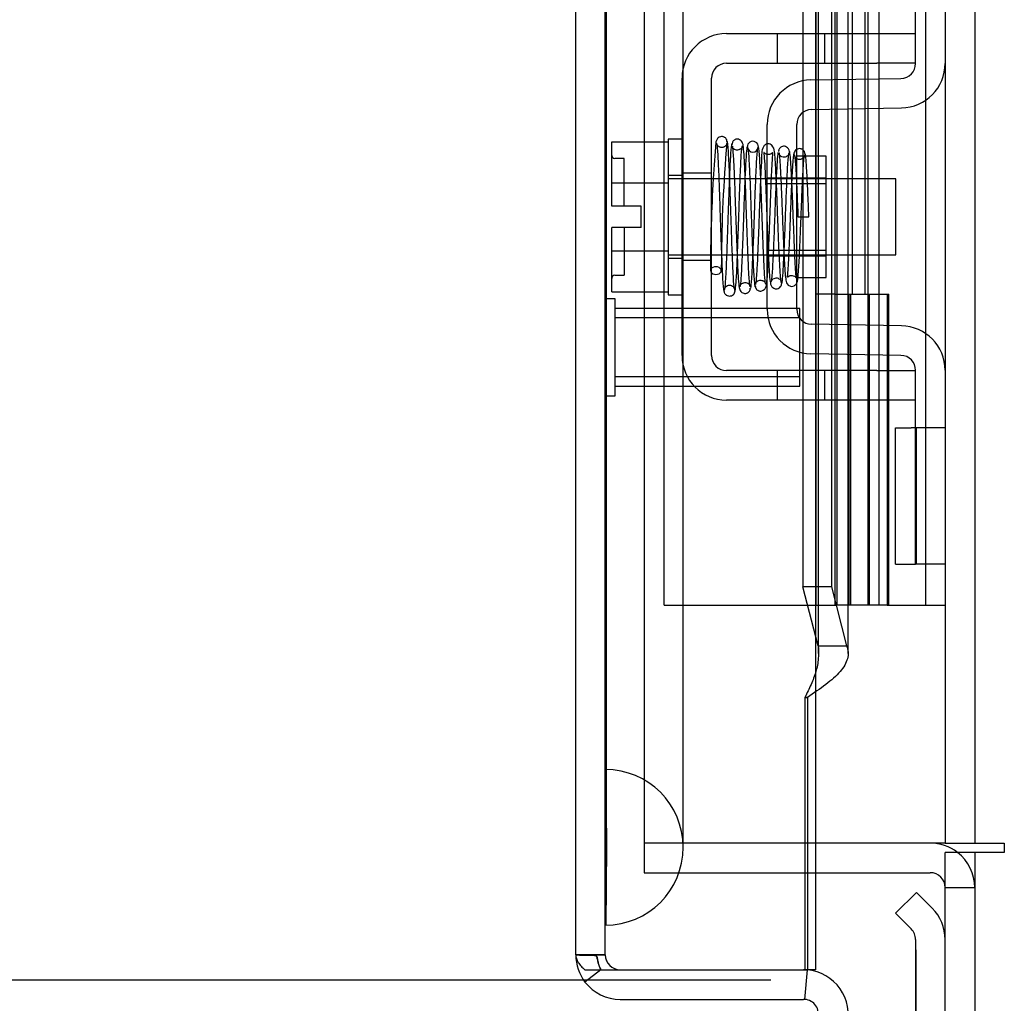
# Model space of a CAD drawing. Header units: inches. Extents: x 1 to 299, y -2 to 199.
# Tile 50 of 65: x 133.37 to 136.53, y 68.94 to 72.1. Entities that reach past the tile are written whole.
import ezdxf
from ezdxf.enums import TextEntityAlignment as Align
from ezdxf.lldxf.tags import DXFTag

# ---------------------------------------------------------------- set-up
doc = ezdxf.new("R2010")
doc.units = ezdxf.units.IN
doc.header["$MEASUREMENT"] = 0
for name, color, linetype in [('COM42667', 7, 'Continuous'), ('COM42780', 7, 'Continuous'), ('COM53955-3', 7, 'Continuous'), ('COM54746-60', 7, 'Continuous'), ('COM70220', 7, 'Continuous'), ('COM71176-1', 7, 'Continuous'), ('COM71180-3', 7, 'Continuous'), ('Default', 7, 'Continuous'), ('SCC19011', 7, 'Continuous'), ('SPR20265', 7, 'Continuous'), ('STD26258', 7, 'Continuous'), ('WAF25035', 7, 'Continuous')]:
    doc.layers.add(name, color=color, linetype=linetype)
doc.styles.add('SEACAD_Times_New_Roman', font='times.ttf')
tags = doc.linetypes.add('HIDDEN2', pattern=[0.1875, 0.125, -0.0625]).pattern_tags.tags
tags[6:7] = [DXFTag(74, 4), DXFTag(75, 0), DXFTag(340, '0'), DXFTag(46, 0.0), DXFTag(50, 0.0), DXFTag(44, 0.0), DXFTag(45, 0.0)]
tags[4:5] = [DXFTag(74, 4), DXFTag(75, 0), DXFTag(340, '0'), DXFTag(46, 0.0), DXFTag(50, 0.0), DXFTag(44, 0.0), DXFTag(45, 0.0)]
doc.dimstyles.new('HAMMOND_(STH_-_300x200)', dxfattribs={"dimtxt": 1.5, "dimasz": 1.875, "dimexe": 0.75, "dimexo": 0.75, "dimgap": 0.375, "dimtad": 0, "dimtih": 1, "dimtoh": 1, "dimzin": 0, "dimdsep": 46, "dimtxsty": 'SEACAD_Times_New_Roman', "dimblk1": '_SE_FILLED', "dimblk2": '_SE_FILLED', "dimsah": 1, "dimcen": 0.75, "dimadec": 0, "dimazin": 0, "dimtfac": 0.8, "dimtofl": 0, "dimtmove": 1, "dimatfit": 3, "dimfxl": 1, "dimtolj": 1, "dimtzin": 0, "dimarcsym": 0})

# ---------------------------------------------------------------- blocks, each defined once
blk = doc.blocks.new('SE4')
at = {"layer": 'COM42667', "color": 7, "linetype": 'Continuous'}
for p, q in [((135.6383, 72.0509), (136.1208, 72.0509)), ((136.1208, 72.0509), (136.2458, 72.0509)), ((135.6383, 71.9559), (136.1208, 71.9559)), ((136.2458, 71.9559), (136.1208, 71.9559)), ((135.4953, 71.0164), (135.4953, 71.9079)), ((135.5903, 71.0164), (135.5903, 71.9079)), ((136.1208, 70.9684), (135.6383, 70.9684)), ((136.1208, 70.9684), (136.2458, 70.9684)), ((136.1208, 70.8734), (135.6383, 70.8734)), ((136.2458, 70.8734), (136.1208, 70.8734))]:
    blk.add_line(p, q, dxfattribs=at)
at = {"layer": 'COM42667', "color": 7, "linetype": 'HIDDEN2'}
for p, q in [((135.8013, 72.0509), (135.8013, 71.9559)), ((135.9538, 71.9559), (135.9538, 72.0509)), ((135.5903, 71.6027), (135.4953, 71.6027)), ((135.5903, 71.3217), (135.4953, 71.3217)), ((135.8013, 70.9684), (135.8013, 70.8734)), ((135.9538, 70.8734), (135.9538, 70.9684)), ((135.8708, 70.8744), (135.8708, 70.8734)), ((135.8708, 70.8744), (136.0326, 70.8744)), ((135.92, 70.8744), (135.92, 70.8734)), ((136.0326, 70.8744), (136.0326, 70.8734)), ((136.0326, 70.8744), (136.0609, 70.8744)), ((136.0609, 70.8744), (136.0609, 70.8734)), ((136.0609, 70.8744), (136.1208, 70.8744)), ((136.1208, 70.8744), (136.1208, 70.8734))]:
    blk.add_line(p, q, dxfattribs=at)
at = {"layer": 'COM42667', "color": 7, "linetype": 'Continuous'}
for centre, radius, start, end in [((135.6383, 71.9079), 0.143, 90, 180), ((135.6383, 71.9079), 0.048, 90, 180), ((135.6383, 71.0164), 0.143, 180, 270), ((135.6383, 71.0164), 0.048, 180, 270)]:
    blk.add_arc(centre, radius, start, end, dxfattribs=at)
at = {"layer": 'COM42780', "color": 7, "linetype": 'Continuous'}
for p, q in [((136.2458, 71.9552), (136.2458, 72.3274)), ((135.9093, 71.9021), (136.1986, 71.9072)), ((135.9109, 71.8071), (136.2003, 71.8122)), ((135.7688, 71.1652), (135.7688, 71.7591)), ((135.8638, 71.1652), (135.8638, 71.7591)), ((135.9588, 71.6572), (135.8888, 71.6572)), ((135.9588, 71.2672), (135.9588, 71.6572)), ((135.8638, 71.2672), (135.9588, 71.2672)), ((136.2003, 71.1121), (135.9109, 71.1172)), ((136.1986, 71.0172), (135.9093, 71.0222)), ((136.2458, 70.5969), (136.2458, 70.9692)), ((136.1813, 70.3469), (136.1813, 70.7839)), ((136.1813, 70.7839), (136.2317, 70.7839)), ((136.2458, 70.7839), (136.2317, 70.7839)), ((136.2458, 70.3469), (136.2458, 70.5969)), ((136.1813, 70.3469), (136.2317, 70.3469)), ((136.2317, 70.3469), (136.2458, 70.3469)), ((136.3408, 70.3469), (136.2458, 70.3469)), ((136.2485, 69.2919), (136.1813, 69.2248)), ((136.2485, 69.2919), (136.2989, 69.2415)), ((136.1813, 69.2248), (136.2317, 69.1744)), ((136.2458, 69.1404), (136.2458, 68.2422))]:
    blk.add_line(p, q, dxfattribs=at)
at = {"layer": 'COM42780', "color": 7, "linetype": 'HIDDEN2'}
for p, q in [((135.8888, 71.6572), (135.8638, 71.6572)), ((135.7688, 71.5872), (135.9588, 71.5872)), ((135.9588, 71.5687), (135.7688, 71.5687)), ((135.7688, 71.3557), (135.9588, 71.3557)), ((135.7688, 71.3372), (135.9588, 71.3372)), ((136.3408, 70.7839), (136.2458, 70.7839)), ((136.2485, 70.3469), (136.2485, 70.7839)), ((136.2468, 70.6521), (136.2458, 70.6521)), ((136.2468, 70.6521), (136.2468, 70.6018)), ((136.2468, 70.6219), (136.2458, 70.6219)), ((136.2468, 70.5428), (136.2458, 70.5428)), ((136.2468, 70.537), (136.2458, 70.537)), ((136.2468, 70.5122), (136.2458, 70.5122)), ((136.2468, 70.4786), (136.2458, 70.4786)), ((136.2468, 69.1069), (136.2458, 69.1069)), ((136.2468, 69.1069), (136.2468, 69.0471)), ((136.2468, 69.0471), (136.2458, 69.0471)), ((136.2468, 69.0471), (136.2468, 69.0188)), ((136.2468, 69.0188), (136.2458, 69.0188)), ((136.2468, 69.0188), (136.2468, 68.8569))]:
    blk.add_line(p, q, dxfattribs=at)
at = {"layer": 'COM42780', "color": 7, "linetype": 'Continuous'}
for centre, radius, start, end in [((136.1978, 71.9552), 0.048, 271, 0), ((136.1978, 71.9552), 0.143, 271, 0), ((135.9118, 71.7591), 0.143, 91, 180), ((135.9118, 71.7591), 0.048, 91, 180), ((135.9118, 71.1652), 0.143, 180, 269), ((135.9118, 71.1652), 0.048, 180, 269), ((136.1978, 70.9692), 0.143, 0, 89), ((136.1978, 70.9692), 0.048, 0, 89), ((136.1978, 69.1404), 0.143, 0, 45), ((136.1978, 69.1404), 0.048, 0, 45)]:
    blk.add_arc(centre, radius, start, end, dxfattribs=at)
at = {"layer": 'COM53955-3', "color": 7, "linetype": 'HIDDEN2'}
for p, q in [((135.2488, 69.0912), (135.2488, 131.3372)), ((135.9238, 130.8552), (135.9238, 69.3552)), ((135.9339, 70.0594), (135.9339, 102.6512)), ((135.8833, 72.0509), (135.8833, 71.9559)), ((135.9751, 72.0509), (135.9751, 71.9559)), ((136.0289, 71.9559), (136.0289, 72.0509)), ((135.8833, 71.8993), (135.8833, 71.7978)), ((135.9751, 71.9033), (135.9751, 71.8083)), ((136.0289, 71.8092), (136.0289, 71.9042)), ((135.8833, 71.6779), (135.8833, 71.2672)), ((135.9751, 71.5842), (135.9751, 71.3402)), ((136.0289, 71.3402), (136.0289, 71.5842)), ((135.8833, 71.1265), (135.8833, 71.0251)), ((135.9751, 71.1161), (135.9751, 71.0211)), ((136.0289, 71.0201), (136.0289, 71.1151)), ((135.8833, 70.9684), (135.8833, 70.8734)), ((135.9751, 70.9684), (135.9751, 70.8734)), ((136.0289, 70.8734), (136.0289, 70.9684)), ((135.1538, 69.0912), (135.2488, 69.0912)), ((135.2488, 69.091), (135.1538, 69.091)), ((135.2968, 69.0434), (135.2968, 69.0432))]:
    blk.add_line(p, q, dxfattribs=at)
at = {"layer": 'COM53955-3', "color": 7, "linetype": 'Continuous'}
for p, q in [((135.1538, 69.0912), (135.1538, 103.4128)), ((135.8833, 99.5224), (135.8833, 72.0509)), ((135.9751, 99.5224), (135.9751, 72.0509)), ((136.0289, 72.0509), (136.0289, 99.5224)), ((135.8833, 71.9559), (135.8833, 71.8993)), ((135.9751, 71.9559), (135.9751, 71.9033)), ((136.0289, 71.9042), (136.0289, 71.9559)), ((135.8833, 71.7978), (135.8833, 71.6779)), ((135.9751, 71.8083), (135.9751, 71.5842)), ((136.0289, 71.5842), (136.0289, 71.8092)), ((135.9751, 71.3402), (135.9751, 71.1161)), ((136.0289, 71.1151), (136.0289, 71.3402)), ((135.8833, 71.2672), (135.8833, 71.1265)), ((135.8833, 71.0251), (135.8833, 70.9684)), ((135.9751, 71.0211), (135.9751, 70.9684)), ((136.0289, 70.9684), (136.0289, 71.0201)), ((135.8833, 70.8734), (135.8833, 70.2732)), ((135.9751, 70.8734), (135.9751, 70.2732)), ((136.0289, 70.0594), (136.0289, 70.8734)), ((135.9751, 70.2732), (135.8833, 70.2732)), ((135.9322, 70.0843), (135.8833, 70.2732)), ((135.9751, 70.2732), (136.024, 70.0843)), ((135.9322, 70.0843), (136.024, 70.0843)), ((135.8899, 69.9182), (135.8979, 69.9182)), ((135.8899, 69.9182), (135.8899, 69.0432)), ((135.8979, 69.9182), (135.8979, 69.0432)), ((135.9238, 69.3552), (135.9238, 69.0432)), ((135.1538, 69.091), (135.1538, 69.0912)), ((135.1538, 69.091), (135.1538, 69.0908)), ((135.1538, 69.091), (135.1538, 69.091)), ((135.1834, 69.0432), (135.2968, 69.0432)), ((135.2342, 69.0431), (135.1834, 69.004)), ((135.2342, 69.0431), (135.2968, 69.0431)), ((135.2968, 69.0432), (135.2968, 69.0431)), ((135.2968, 69.0432), (135.8859, 69.0432)), ((135.2968, 69.0432), (135.8859, 69.0432)), ((135.8859, 69.0432), (135.8899, 69.0432)), ((135.8899, 69.0432), (135.8979, 69.0432)), ((135.89, 68.948), (135.8982, 69.0426)), ((135.9238, 69.0432), (135.8979, 69.0432)), ((135.2968, 68.9482), (135.8859, 68.9482))]:
    blk.add_line(p, q, dxfattribs=at)
for centre, radius, start, end in [((135.2968, 69.0912), 0.143, 180, 180.0762), ((135.2968, 69.0912), 0.143, 180.1558, 217.5652), ((135.8859, 68.9002), 0.143, 85.0354, 90), ((135.8859, 68.9002), 0.143, 345, 85.0354), ((135.2968, 69.0912), 0.143, 217.5652, 270), ((135.8859, 68.9002), 0.048, 85.0354, 90), ((135.8859, 68.9002), 0.048, 345, 85.0354)]:
    blk.add_arc(centre, radius, start, end, dxfattribs=at)
at = {"layer": 'COM53955-3', "color": 7, "linetype": 'HIDDEN2'}
for centre, start, end in [((135.2968, 69.0912), 180, 180.2269), ((135.2968, 69.0914), 180.2269, 270), ((135.2968, 69.0912), 180.2269, 270)]:
    blk.add_arc(centre, 0.048, start, end, dxfattribs=at)
at = {"layer": 'COM53955-3', "color": 7, "linetype": 'Continuous'}
for points, knots in [([(135.9322, 70.0843), (135.934, 70.0704), (135.9343, 70.0566), (135.9319, 70.0289), (135.9292, 70.0151), (135.9211, 69.9874), (135.9158, 69.9736), (135.9037, 69.9459), (135.8969, 69.9321), (135.8899, 69.9182)], [0, 0, 0, 0, 0.25, 0.25, 0.5, 0.5, 0.75, 0.75, 1, 1, 1, 1]), ([(136.024, 70.0843), (136.0294, 70.0704), (136.0303, 70.0566), (136.023, 70.0289), (136.0148, 70.0151), (135.9909, 69.9874), (135.9751, 69.9736), (135.939, 69.9459), (135.9186, 69.9321), (135.8979, 69.9182)], [0, 0, 0, 0, 0.25, 0.25, 0.5, 0.5, 0.75, 0.75, 1, 1, 1, 1]), ([(135.1538, 69.091), (135.1538, 69.083), (135.1564, 69.075), (135.164, 69.0631), (135.1671, 69.0591), (135.1744, 69.0512), (135.1787, 69.0472), (135.1834, 69.0432)], [0, 0, 0, 0, 0.5, 0.5, 0.75, 0.75, 1, 1, 1, 1])]:
    blk.add_open_spline(points, degree=3, knots=knots, dxfattribs=at)
at = {"layer": 'COM53955-3', "color": 7, "linetype": 'HIDDEN2'}
for points, knots in [([(135.2342, 69.0432), (135.2308, 69.0505), (135.2282, 69.0579), (135.2252, 69.0691), (135.2244, 69.0729), (135.2233, 69.0786), (135.2229, 69.0805), (135.2222, 69.0833), (135.2219, 69.0842), (135.2211, 69.0861), (135.2206, 69.087), (135.2187, 69.0885), (135.2175, 69.089), (135.2148, 69.0896), (135.2134, 69.0898), (135.2093, 69.0903), (135.2066, 69.0904), (135.1982, 69.0907), (135.1927, 69.0907), (135.176, 69.0909), (135.1649, 69.0909), (135.1538, 69.091)], [0, 0, 0, 0, 0.25, 0.25, 0.375, 0.375, 0.4375, 0.4375, 0.46875, 0.46875, 0.5, 0.5, 0.53125, 0.53125, 0.5625, 0.5625, 0.625, 0.625, 0.75, 0.75, 1, 1, 1, 1]), ([(135.1538, 69.0908), (135.1616, 69.0908), (135.1694, 69.0907), (135.1772, 69.0907), (135.1853, 69.0906), (135.1934, 69.0906), (135.2015, 69.0903), (135.2039, 69.0903), (135.2063, 69.0902), (135.2087, 69.0901), (135.2103, 69.0899), (135.212, 69.0898), (135.2137, 69.0896), (135.215, 69.0894), (135.2164, 69.0892), (135.2176, 69.0887), (135.2183, 69.0884), (135.219, 69.0881), (135.2195, 69.0877), (135.2201, 69.0873), (135.2205, 69.0868), (135.2208, 69.0862), (135.2221, 69.0844), (135.2225, 69.0822), (135.2229, 69.0801), (135.2238, 69.0761), (135.2245, 69.072), (135.2255, 69.068), (135.2265, 69.0638), (135.2277, 69.0596), (135.2292, 69.0554), (135.2306, 69.0513), (135.2323, 69.0471), (135.2342, 69.0431)], [0, 0, 0, 0, 0.177165, 0.177165, 0.177165, 0.361608, 0.361608, 0.361608, 0.415508, 0.415508, 0.415508, 0.453914, 0.453914, 0.453914, 0.48497, 0.48497, 0.48497, 0.503403, 0.503403, 0.503403, 0.521794, 0.521794, 0.521794, 0.589718, 0.589718, 0.589718, 0.722354, 0.722354, 0.722354, 0.860771, 0.860771, 0.860771, 1, 1, 1, 1])]:
    blk.add_open_spline(points, degree=3, knots=knots, dxfattribs=at)
at = {"layer": 'COM54746-60', "color": 7, "linetype": 'HIDDEN2'}
for p, q in [((135.9928, 130.2232), (135.9928, 70.2142)), ((136.0928, 70.2142), (136.0928, 130.2232)), ((135.4381, 70.2142), (135.4381, 130.2142)), ((135.9258, 70.2142), (135.9258, 130.2142)), ((135.9878, 70.2142), (135.9878, 130.2142)), ((136.2788, 70.2142), (136.2788, 130.2142)), ((136.0428, 71.2142), (136.0428, 72.2142)), ((136.0842, 71.2142), (136.0842, 72.2142)), ((136.1292, 71.2142), (136.1292, 72.2142)), ((135.9878, 71.2142), (135.9258, 71.2142)), ((135.9878, 71.2142), (136.0428, 71.2142)), ((136.0321, 70.2142), (136.0321, 71.2142)), ((136.0321, 71.2142), (136.1598, 71.2142)), ((136.0378, 70.2142), (136.0378, 71.2142)), ((136.0978, 70.2142), (136.0978, 71.2142)), ((136.1292, 70.2142), (136.1292, 71.2142)), ((136.1546, 71.2142), (136.1598, 71.2142)), ((136.1546, 71.2142), (136.1546, 70.2142)), ((136.1598, 70.2142), (136.1598, 71.2142)), ((136.1598, 70.2142), (136.1598, 71.2142)), ((135.4381, 70.2142), (135.9628, 70.2142)), ((135.9628, 70.2142), (135.9878, 70.2142)), ((135.9878, 70.2142), (135.9928, 70.2142)), ((136.0321, 70.2142), (135.9928, 70.2142)), ((136.1546, 70.2142), (136.0321, 70.2142)), ((136.1546, 70.2142), (136.2788, 70.2142)), ((136.2788, 70.2142), (136.3408, 70.2142))]:
    blk.add_line(p, q, dxfattribs=at)
at = {"layer": 'COM70220', "color": 7, "linetype": 'HIDDEN2'}
for p, q in [((135.2498, 69.6867), (135.2498, 130.7417)), ((135.2508, 69.6867), (135.2508, 130.7417)), ((135.2528, 69.6867), (135.2528, 130.7417)), ((135.4988, 69.6867), (135.4988, 130.7417)), ((135.2498, 69.1877), (135.2498, 69.6867)), ((135.2498, 69.6857), (135.2508, 69.6857)), ((135.2508, 69.1877), (135.2508, 69.6867)), ((135.2508, 69.6857), (135.2528, 69.4367)), ((135.2528, 69.4367), (135.2528, 69.6867)), ((135.4988, 69.4367), (135.4988, 69.6867)), ((135.2528, 69.4367), (135.2508, 69.1877)), ((135.2508, 69.1877), (135.2498, 69.1877))]:
    blk.add_line(p, q, dxfattribs=at)
for start, end in [(0, 90), (270, 0)]:
    blk.add_arc((135.2488, 69.4367), 0.25, start, end, dxfattribs=at)
at = {"layer": 'COM71176-1', "color": 7, "linetype": 'HIDDEN2'}
for p, q in [((135.3738, 130.7602), (135.3738, 69.4502)), ((136.4358, 130.7602), (136.4358, 69.4502)), ((135.8979, 69.4502), (135.3738, 69.4502))]:
    blk.add_line(p, q, dxfattribs=at)
at = {"layer": 'COM71176-1', "color": 7, "linetype": 'Continuous'}
for p, q in [((136.3408, 130.7602), (136.3408, 69.4502)), ((136.2758, 69.4502), (135.8979, 69.4502)), ((136.3408, 69.4502), (136.2758, 69.4502)), ((136.3408, 69.4502), (136.5008, 69.4502)), ((136.5008, 69.4502), (136.5308, 69.4502)), ((136.5308, 69.4502), (136.5308, 69.4202)), ((136.5308, 69.4202), (136.4358, 69.4202)), ((136.4358, 69.4202), (136.4358, 62.1702))]:
    blk.add_line(p, q, dxfattribs=at)
at = {"layer": 'COM71180-3', "color": 7, "linetype": 'HIDDEN2'}
for p, q in [((135.3738, 69.4502), (135.3738, 69.3552)), ((135.3738, 69.3552), (135.8979, 69.3552)), ((136.3408, 69.3072), (136.4358, 69.3072))]:
    blk.add_line(p, q, dxfattribs=at)
at = {"layer": 'COM71180-3', "color": 7, "linetype": 'Continuous'}
for p, q in [((136.3408, 62.2182), (136.3408, 69.4202)), ((136.4358, 69.4202), (136.3408, 69.4202)), ((135.8979, 69.3552), (136.2928, 69.3552))]:
    blk.add_line(p, q, dxfattribs=at)
for radius, start in [(0.143, 52.2051), (0.048, 0)]:
    blk.add_arc((136.2928, 69.3072), radius, start, 90, dxfattribs=at)
at = {"layer": 'COM71180-3', "color": 7, "linetype": 'HIDDEN2'}
blk.add_arc((136.2928, 69.3072), 0.143, 0, 52.2051, dxfattribs=at)
at = {"layer": 'SCC19011', "color": 7, "linetype": 'Continuous'}
for p, q in [((135.2693, 71.7032), (135.4503, 71.7032)), ((135.2693, 71.5711), (135.2693, 71.7032)), ((135.2693, 71.5711), (135.4503, 71.5711)), ((135.2693, 71.4962), (135.2693, 71.5711)), ((135.6135, 71.5842), (135.5903, 71.5842)), ((135.6633, 71.5842), (135.6485, 71.5842)), ((135.7131, 71.5842), (135.6983, 71.5842)), ((135.763, 71.5842), (135.7482, 71.5842)), ((136.1823, 71.5842), (135.9588, 71.5842)), ((136.1823, 71.3402), (136.1823, 71.5842)), ((135.3643, 71.4962), (135.2693, 71.4962)), ((135.3643, 71.4282), (135.3643, 71.4962)), ((135.2693, 71.3533), (135.2693, 71.4282)), ((135.3643, 71.4282), (135.2693, 71.4282)), ((135.2693, 71.3533), (135.4503, 71.3533)), ((135.2693, 71.2212), (135.2693, 71.3533)), ((135.5903, 71.3402), (135.6221, 71.3402)), ((135.6571, 71.3402), (135.6723, 71.3402)), ((135.7073, 71.3402), (135.7224, 71.3402)), ((135.7574, 71.3402), (135.7688, 71.3402)), ((135.9588, 71.3402), (136.1823, 71.3402)), ((135.2693, 71.2212), (135.4503, 71.2212))]:
    blk.add_line(p, q, dxfattribs=at)
at = {"layer": 'SCC19011', "color": 7, "linetype": 'HIDDEN2'}
for p, q in [((135.3093, 71.6497), (135.2793, 71.6497)), ((135.3093, 71.4962), (135.3093, 71.6497)), ((135.5903, 71.5842), (135.4503, 71.5842)), ((135.6485, 71.5842), (135.6135, 71.5842)), ((135.6983, 71.5842), (135.6633, 71.5842)), ((135.7482, 71.5842), (135.7131, 71.5842)), ((135.9588, 71.5842), (135.763, 71.5842)), ((135.3093, 71.4282), (135.3093, 71.2747)), ((135.4503, 71.3402), (135.5903, 71.3402)), ((135.6221, 71.3402), (135.6571, 71.3402)), ((135.6723, 71.3402), (135.7073, 71.3402)), ((135.7224, 71.3402), (135.7574, 71.3402)), ((135.7688, 71.3402), (135.9588, 71.3402)), ((135.2793, 71.2747), (135.3093, 71.2747))]:
    blk.add_line(p, q, dxfattribs=at)
for centre, start, end in [((135.2793, 71.6597), 180, 270), ((135.2793, 71.2647), 90, 180)]:
    blk.add_arc(centre, 0.01, start, end, dxfattribs=at)
at = {"layer": 'SPR20265', "color": 7, "linetype": 'Continuous'}
blk.add_line((135.8678, 71.4622), (135.9028, 71.4622), dxfattribs=at)
for centre, radius, start, end in [((140.5402, 71.2846), 4.9537, 175.1676, 176.5222), ((135.7227, 71.6868), 0.0181, 0.2962, 180.6354), ((140.5126, 71.2857), 4.8911, 179.5941, 179.9583)]:
    blk.add_arc(centre, radius, start, end, dxfattribs=at)
at = {"layer": 'SPR20265', "color": 7, "linetype": 'HIDDEN2'}
for centre, radius, start, end in [((140.5126, 71.2857), 4.8911, 175.1447, 179.5941), ((135.7227, 71.6868), 0.0169, 179.7153, 359.2764), ((140.5402, 71.2846), 4.9537, 176.5222, 179.9373)]:
    blk.add_arc(centre, radius, start, end, dxfattribs=at)
for start_param, end_param in [(5.616239, 6.283185), (0, 0.666946)]:
    blk.add_ellipse((135.604, 71.2896), major_axis=(-0.0175, 0), ratio=0.707107, start_param=start_param, end_param=end_param, dxfattribs=at)
at = {"layer": 'SPR20265', "color": 7, "linetype": 'Continuous'}
blk.add_ellipse((135.604, 71.2896), major_axis=(-0.0175, 0), ratio=0.707107, start_param=0.666946, end_param=5.616239, dxfattribs=at)
for points, knots in [([(135.6398, 71.7044), (135.6397, 71.7047), (135.6397, 71.7058), (135.6392, 71.708), (135.6382, 71.7107), (135.6366, 71.7134), (135.6344, 71.7158), (135.6317, 71.7178), (135.6286, 71.7193), (135.624, 71.7204), (135.618, 71.7198), (135.6107, 71.7159), (135.6049, 71.7078), (135.604, 71.7018), (135.6036, 71.6981)], [0.0247586, 0.0247586, 0.0247586, 0.0247586, 0.0394799, 0.0780267, 0.1170502, 0.1577954, 0.2011902, 0.2478129, 0.2979655, 0.3517973, 0.4729948, 0.6248981, 0.8034762, 1, 1, 1, 1]), ([(135.6055, 71.6989), (135.606, 71.6991), (135.6075, 71.6967), (135.61, 71.6659), (135.6125, 71.6117), (135.6146, 71.5565), (135.6162, 71.5095), (135.6179, 71.4595), (135.6196, 71.4085), (135.6213, 71.3589), (135.6231, 71.3136), (135.6249, 71.2746), (135.6267, 71.2449), (135.6286, 71.2264), (135.6298, 71.2243), (135.6304, 71.2235)], [0.041658, 0.041658, 0.041658, 0.041658, 0.1062331, 0.2177365, 0.3345116, 0.3951575, 0.4571173, 0.5204025, 0.5850154, 0.650919, 0.7181243, 0.7866617, 0.856475, 0.927577, 0.9945625, 0.9945625, 0.9945625, 0.9945625]), ([(135.6651, 71.2276), (135.6642, 71.2291), (135.6625, 71.2341), (135.6596, 71.2778), (135.6571, 71.3373), (135.655, 71.3957), (135.6534, 71.4441), (135.6517, 71.4945), (135.65, 71.5448), (135.6482, 71.5923), (135.6464, 71.6348), (135.6446, 71.6699), (135.6427, 71.6944), (135.6411, 71.7053), (135.6401, 71.7059), (135.6398, 71.7057)], [0.0084013, 0.0084013, 0.0084013, 0.0084013, 0.1047673, 0.2149815, 0.3308118, 0.3911182, 0.4528716, 0.5160814, 0.5807303, 0.6468516, 0.7144807, 0.783578, 0.8541849, 0.926338, 0.9626406, 0.9626406, 0.9626406, 0.9626406]), ([(135.6546, 71.6969), (135.6535, 71.6927), (135.6513, 71.6708), (135.6491, 71.6288), (135.6479, 71.6023), (135.6479, 71.6005)], [0.1075026, 0.1075026, 0.1075026, 0.1075026, 0.219859, 0.336958, 0.3455788, 0.3455788, 0.3455788, 0.3455788]), ([(135.6923, 71.6871), (135.6919, 71.6928), (135.6909, 71.6996), (135.6839, 71.7083), (135.6782, 71.7112), (135.6735, 71.712), (135.67, 71.7119), (135.6664, 71.7109), (135.6629, 71.7089), (135.6598, 71.7061), (135.6575, 71.7025), (135.6562, 71.6983), (135.656, 71.6958), (135.656, 71.6943)], [0, 0, 0, 0, 0.337377, 0.476585, 0.593946, 0.643993, 0.690857, 0.738213, 0.787078, 0.837877, 0.890521, 0.944659, 1, 1, 1, 1]), ([(135.6569, 71.6896), (135.6578, 71.6814), (135.6596, 71.6661), (135.6623, 71.6111), (135.6651, 71.5407), (135.6678, 71.4607), (135.6706, 71.381), (135.6733, 71.3114), (135.6761, 71.2578), (135.6778, 71.2432), (135.6788, 71.2354)], [0, 0, 0, 0, 0.125356, 0.250547, 0.375714, 0.500726, 0.625702, 0.75054, 0.875328, 1, 1, 1, 1]), ([(135.7138, 71.2376), (135.7128, 71.2451), (135.7111, 71.2593), (135.7083, 71.3121), (135.7056, 71.3813), (135.7028, 71.4608), (135.7001, 71.5409), (135.6973, 71.6118), (135.6945, 71.6674), (135.6928, 71.6831), (135.6918, 71.6916)], [0, 0, 0, 0, 0.123677, 0.247763, 0.372182, 0.497025, 0.622181, 0.747773, 0.873664, 1, 1, 1, 1]), ([(135.7053, 71.6892), (135.7042, 71.6863), (135.7024, 71.6798), (135.6999, 71.6412), (135.6984, 71.6094), (135.6979, 71.5977)], [0, 0, 0, 0, 0.1069729, 0.2190176, 0.2772299, 0.2772299, 0.2772299, 0.2772299]), ([(135.7647, 71.2456), (135.7643, 71.2453), (135.763, 71.247), (135.7606, 71.2731), (135.7581, 71.3215), (135.756, 71.3722), (135.7544, 71.4154), (135.7528, 71.462), (135.7511, 71.5097), (135.7493, 71.5565), (135.7476, 71.6), (135.7457, 71.6373), (135.7439, 71.6663), (135.742, 71.6858), (135.7408, 71.6882), (135.7401, 71.6893)], [0.0493682, 0.0493682, 0.0493682, 0.0493682, 0.1041505, 0.2141198, 0.3297994, 0.3901531, 0.4519694, 0.5152557, 0.5800319, 0.6463064, 0.7140466, 0.7832821, 0.8540388, 0.9262663, 0.9997798, 0.9997798, 0.9997798, 0.9997798]), ([(135.7686, 71.6966), (135.7668, 71.6962), (135.7612, 71.6939), (135.7494, 71.6769), (135.7521, 71.6584), (135.7491, 71.6172), (135.7482, 71.599), (135.7478, 71.5917)], [0.5051199, 0.5051199, 0.5051199, 0.5051199, 0.5128196, 0.5303259, 0.613166, 0.6452574, 0.6654469, 0.6654469, 0.6654469, 0.6654469]), ([(135.7054, 71.6854), (135.7063, 71.6833), (135.7081, 71.6779), (135.711, 71.6342), (135.7141, 71.5652), (135.7167, 71.4912), (135.719, 71.4293), (135.7207, 71.3826), (135.7224, 71.3387), (135.7243, 71.2996), (135.7261, 71.2682), (135.7281, 71.2464), (135.7297, 71.2373), (135.7305, 71.237), (135.7308, 71.2372)], [0.0031575, 0.0031575, 0.0031575, 0.0031575, 0.106276, 0.2177664, 0.3343795, 0.4562757, 0.5195077, 0.5840716, 0.6500082, 0.7172741, 0.7858907, 0.8559002, 0.9272657, 0.9562295, 0.9562295, 0.9562295, 0.9562295]), ([(135.7584, 71.669), (135.758, 71.6686), (135.7588, 71.6623), (135.7605, 71.6386), (135.7624, 71.6001), (135.7642, 71.5577), (135.7663, 71.5035), (135.7678, 71.461), (135.7687, 71.4378), (135.7688, 71.4354)], [0.5252176, 0.5252176, 0.5252176, 0.5252176, 0.5500519, 0.604828, 0.6390024, 0.6775462, 0.720453, 0.7677407, 0.7732337, 0.7732337, 0.7732337, 0.7732337]), ([(135.8904, 71.6641), (135.8903, 71.6655), (135.89, 71.6681), (135.8885, 71.672), (135.8862, 71.6755), (135.8831, 71.6783), (135.8796, 71.6803), (135.8748, 71.6816), (135.8693, 71.6815), (135.8654, 71.6799), (135.8637, 71.6789)], [0, 0, 0, 0, 0.0589773, 0.1211115, 0.1849679, 0.2490189, 0.31194, 0.3728411, 0.4898099, 0.5959107, 0.5959107, 0.5959107, 0.5959107]), ([(135.9028, 71.4622), (135.9022, 71.4773), (135.9011, 71.5031), (135.8994, 71.5438), (135.8978, 71.5804), (135.8961, 71.6124), (135.8944, 71.6379), (135.8928, 71.6561), (135.8912, 71.6656), (135.8903, 71.6664), (135.8899, 71.6663)], [0, 0, 0, 0, 0.1236932, 0.2477957, 0.3722334, 0.4970307, 0.6222178, 0.7477992, 0.8737106, 0.9604174, 0.9604174, 0.9604174, 0.9604174]), ([(135.8638, 71.5588), (135.864, 71.5535), (135.8648, 71.5357), (135.8661, 71.5029), (135.8672, 71.4773), (135.8678, 71.4622)], [0.6947964, 0.6947964, 0.6947964, 0.6947964, 0.7496304, 0.874808, 1, 1, 1, 1]), ([(135.6384, 71.3395), (135.6382, 71.3351), (135.6375, 71.3158), (135.6361, 71.285), (135.6343, 71.2537), (135.6324, 71.2319), (135.6312, 71.2285), (135.6305, 71.2268)], [0.6991641, 0.6991641, 0.6991641, 0.6991641, 0.7192479, 0.7874906, 0.857043, 0.9278644, 1, 1, 1, 1]), ([(135.6654, 71.2237), (135.6664, 71.2274), (135.6682, 71.2354), (135.6708, 71.2774), (135.6723, 71.3116), (135.6728, 71.3243)], [0, 0, 0, 0, 0.1087369, 0.2223139, 0.2823724, 0.2823724, 0.2823724, 0.2823724]), ([(135.7163, 71.233), (135.7173, 71.2377), (135.7194, 71.26), (135.7216, 71.3024), (135.7228, 71.3288), (135.7228, 71.3308)], [0.1089671, 0.1089671, 0.1089671, 0.1089671, 0.2224256, 0.3403895, 0.3502806, 0.3502806, 0.3502806, 0.3502806]), ([(135.7308, 71.2384), (135.7309, 71.2376), (135.7313, 71.2359), (135.7323, 71.2332), (135.7339, 71.2305), (135.7361, 71.228), (135.7388, 71.2261), (135.7419, 71.2246), (135.7465, 71.2236), (135.7526, 71.2243), (135.7599, 71.2284), (135.7657, 71.2368), (135.7666, 71.2429), (135.7671, 71.2468)], [0.0423433, 0.0423433, 0.0423433, 0.0423433, 0.0780693, 0.1166064, 0.1566075, 0.1991192, 0.2448555, 0.2942488, 0.3475582, 0.468612, 0.6213089, 0.801496, 1, 1, 1, 1]), ([(135.8641, 71.2502), (135.8655, 71.2535), (135.8665, 71.2581), (135.8673, 71.2642), (135.8675, 71.2659)], [0.53014438, 0.53014438, 0.53014438, 0.53014438, 0.5577634, 0.56769365, 0.56769365, 0.56769365, 0.56769365]), ([(135.6298, 71.2254), (135.63, 71.2239), (135.6302, 71.2214), (135.6317, 71.2173), (135.6341, 71.2138), (135.6381, 71.2101), (135.6442, 71.2075), (135.6512, 71.2076), (135.6577, 71.2102), (135.6626, 71.2149), (135.6654, 71.2208), (135.6659, 71.2243), (135.666, 71.2263)], [0, 0, 0, 0, 0.065589, 0.134096, 0.204, 0.273642, 0.405923, 0.527776, 0.652215, 0.775569, 0.89228, 1, 1, 1, 1]), ([(135.6783, 71.2397), (135.6787, 71.2343), (135.6798, 71.2278), (135.6868, 71.2196), (135.6924, 71.2168), (135.697, 71.2161), (135.7005, 71.2163), (135.7042, 71.2173), (135.7076, 71.2192), (135.7107, 71.222), (135.713, 71.2255), (135.7144, 71.2296), (135.7146, 71.2321), (135.7146, 71.2336)], [0, 0, 0, 0, 0.324319, 0.462115, 0.581304, 0.633213, 0.682431, 0.732423, 0.783847, 0.836789, 0.89085, 0.94542, 1, 1, 1, 1])]:
    blk.add_open_spline(points, degree=3, knots=knots, dxfattribs=at)
at = {"layer": 'SPR20265', "color": 7, "linetype": 'HIDDEN2'}
for points, knots in [([(135.6386, 71.6981), (135.6386, 71.6967), (135.6384, 71.6946), (135.6352, 71.6896), (135.6297, 71.6861), (135.6241, 71.685), (135.6197, 71.6854), (135.6164, 71.6863), (135.6132, 71.6879), (135.6103, 71.6901), (135.6078, 71.693), (135.6061, 71.6962), (135.605, 71.6996), (135.6049, 71.7016), (135.6048, 71.7028)], [0, 0, 0, 0, 0.179381, 0.337596, 0.475073, 0.590664, 0.641841, 0.692941, 0.744409, 0.796202, 0.847981, 0.899322, 0.949962, 1, 1, 1, 1]), ([(135.691, 71.6943), (135.6909, 71.6936), (135.6908, 71.6924), (135.6902, 71.6898), (135.6891, 71.6872), (135.6874, 71.6846), (135.6853, 71.6821), (135.6826, 71.68), (135.6796, 71.6784), (135.6752, 71.6769), (135.6694, 71.6766), (135.6627, 71.6786), (135.6577, 71.6835), (135.6574, 71.6856), (135.6573, 71.6871)], [0, 0, 0, 0, 0.047333, 0.090485, 0.131312, 0.171645, 0.212983, 0.256355, 0.302402, 0.351589, 0.463303, 0.607862, 0.786964, 1, 1, 1, 1]), ([(135.6728, 71.3243), (135.6733, 71.3366), (135.6743, 71.3634), (135.6759, 71.408), (135.6775, 71.456), (135.6792, 71.505), (135.6808, 71.5527), (135.6825, 71.5968), (135.6841, 71.6351), (135.6858, 71.6649), (135.6875, 71.6842), (135.6892, 71.6926), (135.6902, 71.6879), (135.6908, 71.6847)], [0.2823724, 0.2823724, 0.2823724, 0.2823724, 0.3404902, 0.4016136, 0.4638734, 0.5272264, 0.5916671, 0.6572019, 0.7237583, 0.7913365, 0.8599384, 0.9294967, 1, 1, 1, 1]), ([(135.8148, 71.2504), (135.8139, 71.2532), (135.8124, 71.2587), (135.8101, 71.2893), (135.808, 71.3302), (135.806, 71.3772), (135.8041, 71.4258), (135.8019, 71.485), (135.7995, 71.5495), (135.797, 71.6074), (135.7947, 71.6479), (135.7929, 71.6712), (135.7888, 71.6907), (135.7754, 71.6976), (135.7697, 71.6968), (135.7686, 71.6966)], [0, 0, 0, 0, 0.0490853, 0.0953348, 0.138754, 0.179289, 0.2169083, 0.2516014, 0.3118083, 0.3615871, 0.4054901, 0.4439435, 0.4809307, 0.5004287, 0.5051199, 0.5051199, 0.5051199, 0.5051199]), ([(135.8418, 71.6675), (135.8414, 71.6709), (135.8406, 71.6765), (135.8353, 71.6843), (135.8283, 71.6884), (135.8214, 71.6894), (135.8156, 71.6879), (135.8117, 71.6854), (135.8093, 71.683), (135.8074, 71.6803), (135.8062, 71.6774), (135.8055, 71.6745), (135.8055, 71.6728), (135.8054, 71.6718)], [0, 0, 0, 0, 0.180774, 0.350248, 0.499828, 0.623642, 0.733222, 0.784403, 0.832779, 0.878274, 0.921007, 0.961361, 1, 1, 1, 1]), ([(135.7228, 71.3308), (135.7233, 71.3414), (135.7243, 71.3663), (135.7259, 71.4086), (135.7276, 71.4563), (135.7293, 71.5049), (135.731, 71.5523), (135.7328, 71.5959), (135.7345, 71.6336), (135.7364, 71.6627), (135.7382, 71.6818), (135.7394, 71.6845), (135.7401, 71.6857)], [0.3502806, 0.3502806, 0.3502806, 0.3502806, 0.4013266, 0.4633844, 0.526574, 0.590889, 0.6563003, 0.7228223, 0.7904767, 0.8592109, 0.9290421, 1, 1, 1, 1]), ([(135.7688, 71.2619), (135.7688, 71.2623), (135.7696, 71.2712), (135.7711, 71.2953), (135.7731, 71.3401), (135.7751, 71.3894), (135.7769, 71.4389), (135.7791, 71.4983), (135.7814, 71.5616), (135.7839, 71.6173), (135.7861, 71.6517), (135.7869, 71.6654), (135.7871, 71.669), (135.7857, 71.6676), (135.7832, 71.6654), (135.7791, 71.663), (135.7725, 71.6616), (135.7669, 71.6628), (135.7626, 71.6653), (135.7599, 71.6677), (135.7589, 71.669), (135.7585, 71.6691), (135.7584, 71.669)], [0.0474842, 0.0474842, 0.0474842, 0.0474842, 0.0497131, 0.0964498, 0.1402498, 0.181141, 0.2191142, 0.2541986, 0.3155133, 0.3661656, 0.4105777, 0.4493704, 0.4665115, 0.473906, 0.4805292, 0.4865974, 0.4921802, 0.5006637, 0.503587, 0.5065765, 0.5158911, 0.5252176, 0.5252176, 0.5252176, 0.5252176]), ([(135.8036, 71.6691), (135.8026, 71.6636), (135.8005, 71.6404), (135.7974, 71.5807), (135.7947, 71.513), (135.7925, 71.4545), (135.7908, 71.4096), (135.7891, 71.3661), (135.7873, 71.3264), (135.7855, 71.293), (135.7837, 71.2679), (135.7825, 71.2573), (135.7819, 71.2545)], [0.1070599, 0.1070599, 0.1070599, 0.1070599, 0.2191639, 0.3361754, 0.4582543, 0.5214879, 0.5860062, 0.6518142, 0.7188758, 0.7872252, 0.856881, 0.9277922, 0.9277922, 0.9277922, 0.9277922]), ([(135.8063, 71.6688), (135.8072, 71.6642), (135.8086, 71.6557), (135.8109, 71.6222), (135.813, 71.5801), (135.815, 71.5333), (135.8169, 71.4859), (135.819, 71.4291), (135.8214, 71.3685), (135.824, 71.3153), (135.8261, 71.2795), (135.8289, 71.2591), (135.8307, 71.2471), (135.841, 71.24), (135.848, 71.2385), (135.8548, 71.2398), (135.8612, 71.2446), (135.8629, 71.2474), (135.8638, 71.2494), (135.8641, 71.2502)], [0, 0, 0, 0, 0.0498436, 0.0967002, 0.1405955, 0.1815314, 0.2194862, 0.2544765, 0.3152997, 0.3654619, 0.409652, 0.4485892, 0.4814188, 0.4889058, 0.495916, 0.5065238, 0.5135393, 0.5236157, 0.5301444, 0.5301444, 0.5301444, 0.5301444]), ([(135.8404, 71.6718), (135.8404, 71.671), (135.8403, 71.6695), (135.8397, 71.6668), (135.8386, 71.6641), (135.837, 71.6614), (135.8349, 71.659), (135.8314, 71.6562), (135.826, 71.654), (135.8194, 71.6538), (135.8125, 71.6563), (135.8073, 71.6621), (135.8069, 71.6654), (135.8068, 71.6675)], [0, 0, 0, 0, 0.037989, 0.077527, 0.119605, 0.164736, 0.212993, 0.264123, 0.372839, 0.49196, 0.636982, 0.80769, 1, 1, 1, 1]), ([(135.8147, 71.2466), (135.8158, 71.248), (135.8176, 71.2518), (135.8207, 71.2924), (135.8238, 71.357), (135.8264, 71.4268), (135.8286, 71.4853), (135.8303, 71.5294), (135.832, 71.5709), (135.8337, 71.6078), (135.8355, 71.6377), (135.8373, 71.6586), (135.8385, 71.6662), (135.8391, 71.6676)], [0, 0, 0, 0, 0.1087958, 0.2223565, 0.3404595, 0.4631523, 0.5264789, 0.590913, 0.6564648, 0.7230715, 0.7907398, 0.8594827, 0.9292355, 0.9292355, 0.9292355, 0.9292355]), ([(135.8547, 71.6649), (135.8538, 71.6613), (135.8523, 71.6545), (135.85, 71.6242), (135.8479, 71.5848), (135.8459, 71.5402), (135.844, 71.4945), (135.8419, 71.4389), (135.8395, 71.3785), (135.837, 71.3241), (135.8348, 71.2889), (135.8337, 71.273), (135.833, 71.2671), (135.8366, 71.2717), (135.8472, 71.2751), (135.8559, 71.2724), (135.8608, 71.2682), (135.8624, 71.2662), (135.8617, 71.2727), (135.8599, 71.2963), (135.8581, 71.3302), (135.8564, 71.3683), (135.8545, 71.4174), (135.8522, 71.4756), (135.8498, 71.5392), (135.8471, 71.6003), (135.8442, 71.652), (135.8423, 71.6647), (135.8412, 71.6714)], [0, 0, 0, 0, 0.049173, 0.095464, 0.138909, 0.179487, 0.217185, 0.252019, 0.312783, 0.36306, 0.407295, 0.445872, 0.463143, 0.480066, 0.496688, 0.507701, 0.514797, 0.525232, 0.558593, 0.609643, 0.642108, 0.679174, 0.720884, 0.767277, 0.818342, 0.874155, 0.934678, 1, 1, 1, 1]), ([(135.8637, 71.6789), (135.8634, 71.6787), (135.8611, 71.6772), (135.8575, 71.6736), (135.8546, 71.6673), (135.8541, 71.6636), (135.8539, 71.6614)], [0.5959107, 0.5959107, 0.5959107, 0.5959107, 0.6145359, 0.7437677, 0.8727235, 1, 1, 1, 1]), ([(135.8889, 71.6614), (135.8888, 71.659), (135.8883, 71.6551), (135.8831, 71.649), (135.8762, 71.6463), (135.8695, 71.6464), (135.8632, 71.6488), (135.8585, 71.6533), (135.8558, 71.6587), (135.8555, 71.6622), (135.8554, 71.6641)], [0, 0, 0, 0, 0.177696, 0.341652, 0.484977, 0.606263, 0.721012, 0.827813, 0.921583, 1, 1, 1, 1]), ([(135.8555, 71.6611), (135.8558, 71.6612), (135.8566, 71.6606), (135.858, 71.6521), (135.8596, 71.6349), (135.8612, 71.6103), (135.8626, 71.5838), (135.8635, 71.5656), (135.8638, 71.5588)], [0.0491745, 0.0491745, 0.0491745, 0.0491745, 0.1247815, 0.2496118, 0.3745487, 0.4995316, 0.6245497, 0.6947964, 0.6947964, 0.6947964, 0.6947964]), ([(135.8675, 71.2659), (135.8684, 71.2732), (135.8697, 71.2894), (135.8718, 71.3227), (135.8737, 71.3623), (135.8758, 71.413), (135.8782, 71.4726), (135.8807, 71.5368), (135.8834, 71.5972), (135.8864, 71.6467), (135.8884, 71.6567), (135.8895, 71.6618)], [0.5676937, 0.5676937, 0.5676937, 0.5676937, 0.6106645, 0.6440309, 0.6818562, 0.7241002, 0.7707363, 0.8216737, 0.8769104, 0.9363517, 1, 1, 1, 1]), ([(135.6479, 71.6005), (135.6468, 71.5764), (135.6452, 71.5336), (135.6431, 71.4712), (135.6414, 71.4207), (135.6398, 71.3762), (135.6388, 71.3499), (135.6384, 71.3395)], [0.3455788, 0.3455788, 0.3455788, 0.3455788, 0.4589835, 0.5221513, 0.5865864, 0.6522922, 0.6991641, 0.6991641, 0.6991641, 0.6991641]), ([(135.6979, 71.5977), (135.6973, 71.5858), (135.6963, 71.5601), (135.6947, 71.5172), (135.6931, 71.4709), (135.6914, 71.4234), (135.6898, 71.3766), (135.6881, 71.3331), (135.6864, 71.2951), (135.6847, 71.2645), (135.6829, 71.2444), (135.6818, 71.2382), (135.6812, 71.2376)], [0.2772299, 0.2772299, 0.2772299, 0.2772299, 0.3361969, 0.3969622, 0.459007, 0.5223211, 0.5868655, 0.6526607, 0.7197134, 0.7879622, 0.8574326, 0.9281322, 0.9281322, 0.9281322, 0.9281322]), ([(135.7478, 71.5917), (135.7476, 71.5857), (135.7467, 71.564), (135.7449, 71.5207), (135.7427, 71.4592), (135.7402, 71.3912), (135.7375, 71.325), (135.7346, 71.268), (135.7327, 71.253), (135.7316, 71.2449)], [0.6654469, 0.6654469, 0.6654469, 0.6654469, 0.681989, 0.7233693, 0.7693986, 0.8200478, 0.875376, 0.9353309, 1, 1, 1, 1]), ([(135.7688, 71.4354), (135.7695, 71.4152), (135.7712, 71.3711), (135.7738, 71.3108), (135.7769, 71.2608), (135.7788, 71.2517), (135.78, 71.2472)], [0.7732337, 0.7732337, 0.7732337, 0.7732337, 0.8193455, 0.8752892, 0.9355028, 1, 1, 1, 1]), ([(135.6796, 71.2336), (135.6797, 71.2344), (135.6798, 71.2357), (135.6804, 71.2383), (135.6815, 71.241), (135.6831, 71.2436), (135.6853, 71.2461), (135.6879, 71.2482), (135.6909, 71.2498), (135.6953, 71.2512), (135.701, 71.2514), (135.7079, 71.2492), (135.7129, 71.2439), (135.7132, 71.2414), (135.7133, 71.2397)], [0, 0, 0, 0, 0.044559, 0.086388, 0.127221, 0.168589, 0.211598, 0.2569, 0.304828, 0.35561, 0.469133, 0.61403, 0.791597, 1, 1, 1, 1]), ([(135.7321, 71.2468), (135.732, 71.2476), (135.732, 71.2489), (135.7341, 71.253), (135.7386, 71.2568), (135.7447, 71.2589), (135.7505, 71.2588), (135.7552, 71.2572), (135.7586, 71.2552), (135.7616, 71.2524), (135.7639, 71.2489), (135.7654, 71.2449), (135.7656, 71.2425), (135.7657, 71.2411)], [0, 0, 0, 0, 0.167405, 0.31502, 0.44597, 0.561339, 0.663025, 0.71568, 0.770724, 0.827692, 0.885615, 0.943351, 1, 1, 1, 1]), ([(135.7792, 71.2502), (135.7797, 71.247), (135.7806, 71.2415), (135.7864, 71.2344), (135.7937, 71.2311), (135.8007, 71.2309), (135.8072, 71.2333), (135.8121, 71.2378), (135.815, 71.2433), (135.8154, 71.2468), (135.8156, 71.2487)], [0, 0, 0, 0, 0.160978, 0.319941, 0.465269, 0.591846, 0.711965, 0.822973, 0.919786, 1, 1, 1, 1]), ([(135.7806, 71.2487), (135.7806, 71.2502), (135.7808, 71.2526), (135.7822, 71.2566), (135.7844, 71.26), (135.7883, 71.2636), (135.7941, 71.2662), (135.8008, 71.2662), (135.807, 71.2639), (135.8116, 71.2596), (135.8141, 71.2545), (135.8142, 71.2518), (135.8142, 71.2502)], [0, 0, 0, 0, 0.066301, 0.135066, 0.204649, 0.273333, 0.401927, 0.518861, 0.639867, 0.762727, 0.88319, 1, 1, 1, 1]), ([(135.631, 71.2263), (135.6313, 71.229), (135.6318, 71.2335), (135.6372, 71.2399), (135.6442, 71.2428), (135.6509, 71.2428), (135.6572, 71.2403), (135.6618, 71.236), (135.6645, 71.2306), (135.6647, 71.2273), (135.6648, 71.2254)], [0, 0, 0, 0, 0.160971, 0.316102, 0.455936, 0.577846, 0.696899, 0.810531, 0.912782, 1, 1, 1, 1]), ([(135.7307, 71.2411), (135.7307, 71.2402), (135.7307, 71.2394), (135.7308, 71.2385), (135.7308, 71.2384)], [0, 0, 0, 0, 0.03967524, 0.04234332, 0.04234332, 0.04234332, 0.04234332])]:
    blk.add_open_spline(points, degree=3, knots=knots, dxfattribs=at)
for points in [[(135.6398, 71.7028), (135.6398, 71.7034), (135.6398, 71.7039), (135.6398, 71.7044)], [(135.6578, 71.6962), (135.6572, 71.6976), (135.6567, 71.6988), (135.6562, 71.6992)], [(135.8066, 71.6735), (135.8063, 71.6738), (135.8059, 71.674), (135.8056, 71.6739)], [(135.8399, 71.6682), (135.8402, 71.668), (135.8405, 71.6674), (135.8409, 71.6666)], [(135.6654, 71.2272), (135.6653, 71.2273), (135.6652, 71.2274), (135.6651, 71.2276)], [(135.6808, 71.2375), (135.6803, 71.2379), (135.6799, 71.2393), (135.6795, 71.2412)], [(135.7132, 71.232), (135.7136, 71.231), (135.7141, 71.2302), (135.7145, 71.23)]]:
    blk.add_open_spline(points, degree=3, dxfattribs=at)
at = {"layer": 'SPR20265', "color": 7, "linetype": 'Continuous'}
blk.add_open_spline([(135.7665, 71.2426), (135.7673, 71.2482), (135.768, 71.2533), (135.7688, 71.2619)], degree=3, dxfattribs=at)
at = {"layer": 'STD26258', "color": 7, "linetype": 'HIDDEN2'}
for p, q in [((135.28, 71.1994), (135.2488, 71.1994)), ((135.28, 70.8869), (135.28, 71.1994)), ((135.8738, 71.1682), (135.28, 71.1682)), ((135.8738, 70.9182), (135.8738, 71.1682)), ((135.8738, 71.1375), (135.28, 71.1375)), ((135.8738, 70.9488), (135.28, 70.9488)), ((135.28, 70.9182), (135.8738, 70.9182)), ((135.2488, 70.8869), (135.28, 70.8869))]:
    blk.add_line(p, q, dxfattribs=at)
at = {"layer": 'WAF25035', "color": 7, "linetype": 'Continuous'}
for p, q in [((135.4503, 71.7122), (135.4503, 71.2122)), ((135.4953, 71.7122), (135.4503, 71.7122)), ((135.4503, 71.2122), (135.4953, 71.2122))]:
    blk.add_line(p, q, dxfattribs=at)
at = {"layer": 'WAF25035', "color": 7, "linetype": 'HIDDEN2'}
for p, q in [((135.4953, 71.5947), (135.4503, 71.5947)), ((135.4503, 71.3297), (135.4953, 71.3297))]:
    blk.add_line(p, q, dxfattribs=at)
blk = doc.blocks.new('DMBLK2874')
at = {"layer": 'Default', "linetype": 'Continuous'}
for points in [[(128.4333, 128.8852), (129.0583, 128.8852), (128.7458, 130.7602)], [(128.4333, 70.8847), (128.7458, 69.0097), (129.0583, 70.8847)]]:
    blk.add_hatch(color=7, dxfattribs=at).paths.add_polyline_path(points)
at = {"layer": 'Default', "color": 7, "linetype": 'Continuous'}
for p, q in [((135.7808, 130.7602), (127.9958, 130.7602)), ((128.7458, 130.7602), (128.7458, 101.1599)), ((128.7458, 94.1099), (128.7458, 69.0097)), ((135.7808, 69.0097), (127.9958, 69.0097))]:
    blk.add_line(p, q, dxfattribs=at)
at = {"layer": 'Default', "color": 7, "linetype": 'Continuous', "style": 'SEACAD_Times_New_Roman'}
for s, p in [('61.75', (126.1865, 100.6349)), ('DOOR', (125.6, 98.3849)), ('OPENING', (123.8761, 96.1349))]:
    blk.add_text(s, height=1.5, dxfattribs=at).set_placement(p, align=Align.TOP_LEFT)
blk = doc.blocks.new('_SE_FILLED')
at = {"color": 0}
blk.add_line((0, 0), (-1, 0), dxfattribs=at)
blk.add_solid([(0, 0), (-1, -0.1665), (-1, 0.1665), (0, 0)], dxfattribs=at)

msp = doc.modelspace()

# ---------------------------------------------------------------- block references
at = {"layer": 'Default'}
msp.add_blockref('SE4', (0, 0), dxfattribs=at)

# ---------------------------------------------------------------- dimensions: what is measured, and where the dimension line sits
at = {"layer": 'Default', "color": 7, "linetype": 'Continuous'}
dim = msp.add_linear_dim(base=(128.7458, 130.7602), p1=(136.5308, 130.7602), p2=(136.5308, 69.0097), angle=270, text='\\A1;<>\\PDOOR\\XOPENING', dimstyle='HAMMOND_(STH_-_300x200)', override={"dimtmove": 0}, dxfattribs=at)
dim.commit()
dim.dimension.update_dxf_attribs({"geometry": 'DMBLK2874', "text_midpoint": (128.7458, 99.8849), "dimtype": 161})

doc.saveas('drawing.dxf')
